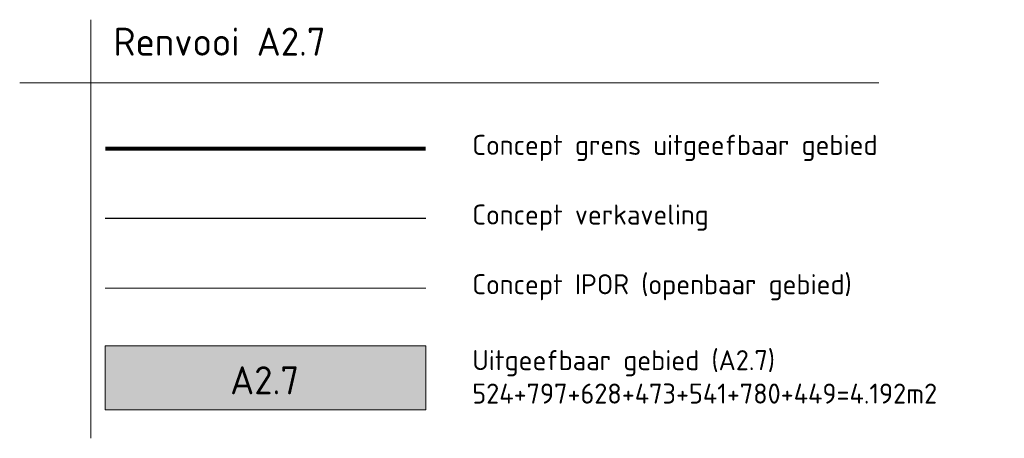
# Model space of a CAD drawing. Header units: metres. Extents: x 103182 to 107392, y 427230 to 428724.
# Tile 34 of 42: x 106357 to 106480, y 427230 to 427282. Entities that reach past the tile are written whole.
import ezdxf

# ---------------------------------------------------------------- set-up
doc = ezdxf.new("R2010")
doc.units = ezdxf.units.M
doc.layers.add('_GEMEENTE_kavels grijs 2.1 zuid', color=8, linetype='KG-KADASTRAAL')
doc.layers.add('_GEMEENTE_uitgifte hatch 2.7 noord', color=7, linetype='Continuous', lineweight=0, true_color=0x83b9ec)
for name, color, linetype, lineweight in [('_SteMar_uitgifte noord', 170, 'Continuous', 30), ('N-WE-VH-VERHARDING-G', 252, 'Continuous', 18), ('X-XX-AL-LEGENDA-G', 7, 'Continuous', 18), ('X-XX-AL-LEGENDA-T25', 7, 'Continuous', 18), ('X-XX-AL-LEGENDA-T35', 7, 'Continuous', 35)]:
    doc.layers.add(name, color=color, linetype=linetype, lineweight=lineweight)
doc.styles.add('NLCS-ISO-M1000-T35', font='NLCS-ISO.ttf', dxfattribs={"height": 3.5})
doc.styles.add('NLCS-ISO-M500-T25', font='NLCS-ISO.ttf', dxfattribs={"height": 1.25})
doc.linetypes.add('KG-KADASTRAAL', pattern='A,5.5,-2,["K",Standard,S=1.8,R=0,X=0,Y=-0.9],-2,5.5,-2,[5,NLCS.SHX,S=0.75,R=0,X=0,Y=0],-2', length=19)

msp = doc.modelspace()

# ---------------------------------------------------------------- hatches: boundary and pattern name
at = {"layer": '_GEMEENTE_uitgifte hatch 2.7 noord', "transparency": 33554687}
h = msp.add_hatch(color=256, dxfattribs=at)
h.dxf.hatch_style = 1
h.paths.add_polyline_path([(106367.626, 427241.541), (106367.626, 427233.541), (106407.626, 427233.541), (106407.626, 427241.541)])

# ---------------------------------------------------------------- linework, layer by layer
at = {"layer": '_GEMEENTE_kavels grijs 2.1 zuid', "ltscale": 0.2}
msp.add_lwpolyline([(106407.626, 427257.43), (106367.626, 427257.43)], dxfattribs=at)
at = {"layer": '_SteMar_uitgifte noord', "ltscale": 0.2, "const_width": 0.5, "flags": 128}
msp.add_lwpolyline([(106407.626, 427266.118), (106367.626, 427266.118)], dxfattribs=at)
at = {"layer": 'N-WE-VH-VERHARDING-G', "ltscale": 0.2, "flags": 128}
msp.add_lwpolyline([(106407.626, 427248.742), (106367.626, 427248.742)], dxfattribs=at)
at = {"layer": 'X-XX-AL-LEGENDA-G', "flags": 128}
for points in [[(106365.802, 427282.209), (106365.802, 427229.996)], [(106356.939, 427274.335), (106464.169, 427274.335)]]:
    msp.add_lwpolyline(points, dxfattribs=at)
msp.add_lwpolyline([(106367.626, 427233.541), (106407.626, 427233.541), (106407.626, 427241.541), (106367.626, 427241.541)], close=True, dxfattribs=at)

# ---------------------------------------------------------------- texts
at = {"layer": 'X-XX-AL-LEGENDA-T25', "style": 'NLCS-ISO-M500-T25'}
for s, p in [('Concept grens uitgeefbaar gebied', (106413.427, 427265.341)), ('Concept verkaveling', (106413.427, 427256.652)), ('Concept IPOR (openbaar gebied)', (106413.427, 427247.964))]:
    msp.add_text(s, height=2.5, dxfattribs=at).set_placement(p)
at = {"layer": 'X-XX-AL-LEGENDA-T25', "insert": (106413.427, 427240.991), "char_height": 2.5, "width": 88.32175, "attachment_point": 1, "style": 'NLCS-ISO-M500-T25'}
msp.add_mtext('Uitgeefbaar gebied (A2.7)\\P524+797+628+473+541+780+449=4.192m2', dxfattribs=at)
at = {"layer": 'X-XX-AL-LEGENDA-T35', "style": 'NLCS-ISO-M1000-T35'}
for s, p in [('Renvooi A2.7', (106368.638, 427277.717)), ('A2.7', (106383.207, 427235.481))]:
    msp.add_text(s, height=3.5, dxfattribs=at).set_placement(p)

doc.saveas('drawing.dxf')
